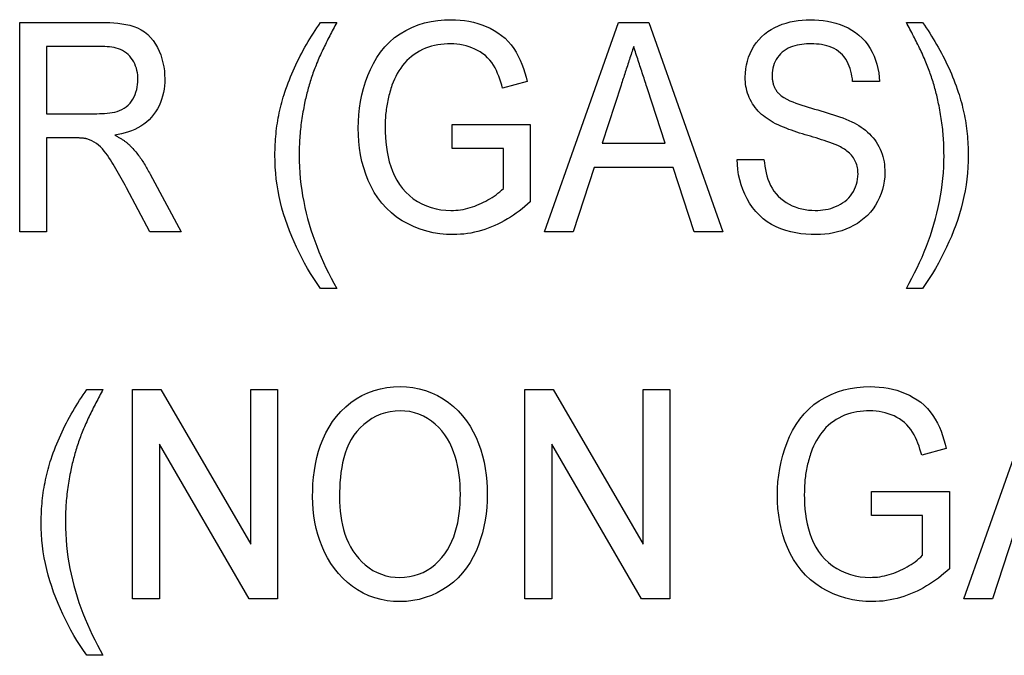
# Model space of a CAD drawing. Header units: millimetres. Extents: x 46 to 3733, y 68 to 351.
# Tile 9 of 12: x 337.95 to 345, y 331.1 to 335.65. Entities that reach past the tile are written whole.
import ezdxf

# ---------------------------------------------------------------- set-up
doc = ezdxf.new("R2010")
doc.units = ezdxf.units.MM
doc.layers.add('DETAIL', color=2, linetype='Continuous')

msp = doc.modelspace()

# ---------------------------------------------------------------- linework, layer by layer
at = {"layer": 'DETAIL'}
for p, q in [((337.951, 335.6338), (338.5379, 335.6338)), ((337.951, 334.1338), (337.951, 335.6338)), ((340.1049, 335.6338), (340.2203, 335.6338)), ((341.7079, 334.1338), (342.2377, 335.6338)), ((342.2377, 335.6338), (342.4534, 335.6338)), ((342.4534, 335.6338), (342.9829, 334.1338)), ((344.2972, 335.6338), (344.4126, 335.6338)), ((338.1433, 335.4608), (338.1433, 334.98)), ((338.5448, 335.4608), (338.1433, 335.4608)), ((341.5826, 335.2111), (341.4066, 335.1624)), ((342.2551, 335.1849), (342.1196, 334.7685)), ((342.5709, 334.7685), (342.4438, 335.1588)), ((344.1049, 335.2108), (343.9126, 335.2108)), ((338.1433, 334.98), (338.5042, 334.98)), ((341.0472, 334.9031), (341.6049, 334.9031)), ((341.0472, 334.73), (341.0472, 334.9031)), ((341.6049, 334.9031), (341.6049, 334.3481)), ((338.338, 334.8069), (338.1433, 334.8069)), ((338.1433, 334.8069), (338.1433, 334.1338)), ((341.4126, 334.73), (341.0472, 334.73)), ((341.4126, 334.4457), (341.4126, 334.73)), ((342.1196, 334.7685), (342.5709, 334.7685)), ((342.0631, 334.5954), (341.9126, 334.1338)), ((342.6274, 334.5954), (342.0631, 334.5954)), ((342.778, 334.1338), (342.6274, 334.5954)), ((343.0856, 334.6531), (343.278, 334.6531)), ((338.884, 334.5479), (339.1058, 334.1338)), ((338.8822, 334.1338), (338.7145, 334.4506)), ((338.1433, 334.1338), (337.951, 334.1338)), ((339.1058, 334.1338), (338.8822, 334.1338)), ((341.9126, 334.1338), (341.7079, 334.1338)), ((342.9829, 334.1338), (342.778, 334.1338)), ((340.2203, 333.73), (340.1049, 333.73)), ((344.4126, 333.73), (344.2972, 333.73)), ((338.4318, 333.0069), (338.5472, 333.0069)), ((338.7587, 333.0069), (338.9618, 333.0069)), ((338.7587, 331.5069), (338.7587, 333.0069)), ((338.9618, 333.0069), (339.6049, 331.8997)), ((339.6049, 331.8997), (339.6049, 333.0069)), ((339.6049, 333.0069), (339.7972, 333.0069)), ((339.7972, 333.0069), (339.7972, 331.5069)), ((341.5664, 333.0069), (341.7695, 333.0069)), ((341.5664, 331.5069), (341.5664, 333.0069)), ((341.7695, 333.0069), (342.4126, 331.8997)), ((342.4126, 331.8997), (342.4126, 333.0069)), ((342.4126, 333.0069), (342.6049, 333.0069)), ((342.6049, 333.0069), (342.6049, 331.5069)), ((344.7079, 331.5069), (345.2377, 333.0069)), ((339.5941, 331.5069), (338.951, 332.6145)), ((338.951, 332.6145), (338.951, 331.5069)), ((342.4017, 331.5069), (341.7587, 332.6145)), ((341.7587, 332.6145), (341.7587, 331.5069)), ((344.5826, 332.5841), (344.4066, 332.5355)), ((344.0472, 332.2762), (344.6049, 332.2762)), ((344.0472, 332.1031), (344.0472, 332.2762)), ((344.6049, 332.2762), (344.6049, 331.7212)), ((344.4126, 332.1031), (344.0472, 332.1031)), ((344.4126, 331.8188), (344.4126, 332.1031)), ((345.0631, 331.9685), (344.9126, 331.5069)), ((338.951, 331.5069), (338.7587, 331.5069)), ((339.7972, 331.5069), (339.5941, 331.5069)), ((341.7587, 331.5069), (341.5664, 331.5069)), ((342.6049, 331.5069), (342.4017, 331.5069)), ((344.9126, 331.5069), (344.7079, 331.5069)), ((338.5472, 331.1031), (338.4318, 331.1031))]:
    msp.add_line(p, q, dxfattribs=at)
at = {"layer": 'DETAIL', "flags": 128}
for points in [[(340.3741, 334.8766), (340.3751, 334.9247), (340.3782, 334.9726), (340.3834, 335.0204), (340.3907, 335.0679), (340.4003, 335.115), (340.4124, 335.1615), (340.4267, 335.2074), (340.443, 335.2526), (340.4617, 335.2969), (340.483, 335.3399), (340.5072, 335.3815), (340.5344, 335.4211), (340.5647, 335.4584), (340.598, 335.493), (340.6344, 335.5244), (340.6735, 335.5523), (340.715, 335.5766), (340.7582, 335.5976), (340.8029, 335.6152), (340.8488, 335.6294), (340.8957, 335.6399), (340.9432, 335.6474), (340.991, 335.6516), (341.0391, 335.6531)], [(341.0391, 335.6531), (341.0711, 335.6521), (341.1031, 335.6503), (341.135, 335.6469), (341.1666, 335.6417), (341.198, 335.635), (341.229, 335.6268), (341.2595, 335.6169), (341.2893, 335.6053), (341.3185, 335.5918), (341.3467, 335.5766), (341.3739, 335.5597), (341.3999, 335.5409), (341.4244, 335.5203), (341.4473, 335.4978), (341.4682, 335.4735), (341.4871, 335.4476), (341.5041, 335.4204), (341.5194, 335.3922), (341.5333, 335.3633), (341.5457, 335.3338), (341.5567, 335.3036), (341.5662, 335.273), (341.5747, 335.2421), (341.5826, 335.2111)], [(343.1433, 335.2423), (343.1447, 335.2714), (343.1472, 335.3003), (343.152, 335.3289), (343.159, 335.3572), (343.1679, 335.3848), (343.1788, 335.4118), (343.1914, 335.4379), (343.2059, 335.4631), (343.2222, 335.4872), (343.2404, 335.5099), (343.2604, 335.531), (343.2821, 335.5503), (343.3053, 335.5678), (343.3298, 335.5834), (343.3554, 335.5972), (343.3818, 335.6093), (343.4088, 335.6199), (343.4364, 335.629), (343.4645, 335.6367), (343.4929, 335.6428), (343.5216, 335.6474), (343.5504, 335.6504), (343.5794, 335.6521), (343.6085, 335.6531)], [(343.6085, 335.6531), (343.6396, 335.6522), (343.6707, 335.6505), (343.7017, 335.6474), (343.7324, 335.6426), (343.7629, 335.6362), (343.793, 335.6283), (343.8227, 335.6187), (343.8517, 335.6074), (343.8798, 335.5941), (343.907, 335.5789), (343.933, 335.5617), (343.9576, 335.5426), (343.9805, 335.5215), (344.0016, 335.4986), (344.0207, 335.474), (344.0378, 335.4479), (344.0529, 335.4207), (344.0661, 335.3925), (344.0772, 335.3634), (344.0864, 335.3337), (344.0939, 335.3034), (344.0994, 335.2728), (344.1027, 335.2419), (344.1049, 335.2108)], [(338.5379, 335.6338), (338.5669, 335.6335), (338.596, 335.6327), (338.625, 335.6309), (338.654, 335.6281), (338.6828, 335.6245), (338.7115, 335.6196), (338.7398, 335.6131), (338.7677, 335.6048), (338.7948, 335.5943), (338.8207, 335.5811), (338.8449, 335.565), (338.8671, 335.5463), (338.8873, 335.5254), (338.9058, 335.503), (338.9221, 335.4789), (338.9365, 335.4537), (338.9493, 335.4275), (338.9602, 335.4006), (338.9693, 335.3729), (338.9766, 335.3448), (338.9824, 335.3163), (338.9864, 335.2875), (338.9884, 335.2585), (338.9895, 335.2294)], [(339.8489, 335.1348), (339.8566, 335.1569), (339.8644, 335.179), (339.8725, 335.201), (339.8809, 335.2229), (339.8897, 335.2447), (339.8987, 335.2663), (339.908, 335.2879), (339.9175, 335.3093), (339.9274, 335.3305), (339.9377, 335.3516), (339.9481, 335.3726), (339.9588, 335.3935), (339.9697, 335.4143), (339.9809, 335.4349), (339.9923, 335.4554), (340.004, 335.4757), (340.0159, 335.4959), (340.028, 335.516), (340.0403, 335.536), (340.0529, 335.5558), (340.0656, 335.5755), (340.0786, 335.595), (340.0917, 335.6145), (340.1049, 335.6338)], [(340.2203, 335.6338), (340.2139, 335.6218), (340.2075, 335.6097), (340.2011, 335.5976), (340.1948, 335.5856), (340.1885, 335.5734), (340.1822, 335.5613), (340.176, 335.5492), (340.1697, 335.537), (340.1635, 335.5249), (340.1572, 335.5128), (340.1511, 335.5006), (340.145, 335.4884), (340.139, 335.4761), (340.133, 335.4638), (340.1271, 335.4515), (340.1212, 335.4392), (340.1152, 335.4269), (340.1093, 335.4146), (340.1035, 335.4023), (340.0977, 335.3899), (340.0922, 335.3774), (340.0869, 335.3649), (340.0816, 335.3523), (340.0763, 335.3397)], [(344.442, 335.3367), (344.4368, 335.3494), (344.4315, 335.3621), (344.426, 335.3748), (344.4204, 335.3874), (344.4147, 335.3999), (344.409, 335.4125), (344.4031, 335.4249), (344.3972, 335.4374), (344.3911, 335.4497), (344.3851, 335.4621), (344.379, 335.4745), (344.3729, 335.4869), (344.3668, 335.4992), (344.3606, 335.5115), (344.3543, 335.5238), (344.348, 335.536), (344.3418, 335.5483), (344.3355, 335.5606), (344.3292, 335.5729), (344.3229, 335.5851), (344.3165, 335.5973), (344.3101, 335.6095), (344.3036, 335.6217), (344.2972, 335.6338)], [(344.4126, 335.6338), (344.4258, 335.6145), (344.4389, 335.595), (344.4518, 335.5755), (344.4646, 335.5558), (344.4771, 335.536), (344.4894, 335.516), (344.5015, 335.4959), (344.5135, 335.4757), (344.5252, 335.4554), (344.5366, 335.4349), (344.5477, 335.4143), (344.5586, 335.3935), (344.5693, 335.3726), (344.5798, 335.3516), (344.59, 335.3305), (344.5999, 335.3093), (344.6095, 335.2879), (344.6188, 335.2663), (344.6278, 335.2447), (344.6365, 335.2229), (344.6449, 335.201), (344.653, 335.179), (344.6609, 335.1569), (344.6686, 335.1348)], [(338.7972, 335.2249), (338.7968, 335.2413), (338.7956, 335.2576), (338.7933, 335.2738), (338.7904, 335.29), (338.7862, 335.3058), (338.7809, 335.3213), (338.7748, 335.3365), (338.7674, 335.3511), (338.759, 335.3652), (338.7496, 335.3786), (338.7392, 335.3913), (338.7279, 335.4032), (338.7155, 335.4138), (338.7021, 335.4232), (338.6879, 335.4315), (338.6731, 335.4386), (338.6578, 335.4443), (338.6421, 335.4492), (338.6262, 335.453), (338.6101, 335.4559), (338.5938, 335.4582), (338.5775, 335.4598), (338.5612, 335.4605), (338.5448, 335.4608)], [(341.0352, 335.48), (341.0122, 335.4793), (340.9892, 335.4781), (340.9663, 335.476), (340.9435, 335.4729), (340.9209, 335.4686), (340.8985, 335.4631), (340.8765, 335.4564), (340.8549, 335.4483), (340.8339, 335.439), (340.8134, 335.4285), (340.7935, 335.4169), (340.7743, 335.4043), (340.7557, 335.3907), (340.7381, 335.3759), (340.7216, 335.3599), (340.7062, 335.3428), (340.6918, 335.3248), (340.6783, 335.3062), (340.6656, 335.287), (340.6537, 335.2673), (340.6427, 335.2471), (340.6328, 335.2263), (340.6238, 335.2052), (340.6154, 335.1837)], [(341.4066, 335.1624), (341.4006, 335.1839), (341.3944, 335.2054), (341.3876, 335.2266), (341.38, 335.2476), (341.3718, 335.2684), (341.3628, 335.2888), (341.3529, 335.3088), (341.3418, 335.3282), (341.3294, 335.3467), (341.3155, 335.3643), (341.3003, 335.3806), (341.2838, 335.3956), (341.2663, 335.4095), (341.2478, 335.422), (341.2285, 335.4333), (341.2085, 335.4432), (341.188, 335.4521), (341.167, 335.4597), (341.1456, 335.4661), (341.1239, 335.4713), (341.1019, 335.4752), (341.0798, 335.4779), (341.0575, 335.4793), (341.0352, 335.48)], [(342.3453, 335.4608), (342.3415, 335.4493), (342.3377, 335.4378), (342.3339, 335.4263), (342.3302, 335.4148), (342.3264, 335.4033), (342.3226, 335.3919), (342.3188, 335.3804), (342.3151, 335.3689), (342.3113, 335.3574), (342.3075, 335.3459), (342.3038, 335.3344), (342.3, 335.3229), (342.2963, 335.3114), (342.2925, 335.2999), (342.2888, 335.2884), (342.285, 335.2769), (342.2813, 335.2654), (342.2775, 335.2539), (342.2738, 335.2424), (342.2701, 335.2309), (342.2663, 335.2194), (342.2626, 335.2079), (342.2588, 335.1964), (342.2551, 335.1849)], [(342.4438, 335.1588), (342.4397, 335.1714), (342.4356, 335.1839), (342.4315, 335.1965), (342.4274, 335.2091), (342.4233, 335.2217), (342.4192, 335.2343), (342.4151, 335.2469), (342.411, 335.2595), (342.4069, 335.2721), (342.4028, 335.2846), (342.3986, 335.2972), (342.3944, 335.3097), (342.3902, 335.3223), (342.3861, 335.3349), (342.3821, 335.3475), (342.378, 335.3601), (342.374, 335.3727), (342.3699, 335.3853), (342.3658, 335.3979), (342.3617, 335.4104), (342.3575, 335.423), (342.3534, 335.4356), (342.3493, 335.4482), (342.3453, 335.4608)], [(343.6157, 335.48), (343.5988, 335.4798), (343.5819, 335.4792), (343.5651, 335.4779), (343.5483, 335.4759), (343.5316, 335.4734), (343.515, 335.4702), (343.4987, 335.4662), (343.4825, 335.4614), (343.4666, 335.4556), (343.4513, 335.4485), (343.4365, 335.4403), (343.4224, 335.4311), (343.4092, 335.4205), (343.397, 335.4088), (343.3858, 335.3962), (343.3753, 335.3829), (343.3661, 335.3688), (343.358, 335.354), (343.351, 335.3386), (343.3453, 335.3227), (343.3411, 335.3064), (343.3379, 335.2898), (343.3361, 335.273), (343.3356, 335.2561)], [(343.9126, 335.2108), (343.9105, 335.2295), (343.9078, 335.2481), (343.9042, 335.2666), (343.8997, 335.2849), (343.8944, 335.3029), (343.8881, 335.3206), (343.8807, 335.3379), (343.8722, 335.3547), (343.8626, 335.3709), (343.8518, 335.3863), (343.8397, 335.4008), (343.8263, 335.414), (343.8118, 335.426), (343.7964, 335.4368), (343.7801, 335.4463), (343.7631, 335.4543), (343.7454, 335.4608), (343.7275, 335.4664), (343.7092, 335.4709), (343.6907, 335.4745), (343.6721, 335.477), (343.6533, 335.4786), (343.6345, 335.4795), (343.6157, 335.48)], [(340.0763, 335.3397), (340.0718, 335.3281), (340.0673, 335.3165), (340.0629, 335.3049), (340.0585, 335.2933), (340.0542, 335.2816), (340.0499, 335.2699), (340.0458, 335.2582), (340.0418, 335.2464), (340.0379, 335.2346), (340.0341, 335.2228), (340.0304, 335.2109), (340.0268, 335.199), (340.0232, 335.1871), (340.0197, 335.1752), (340.0163, 335.1632), (340.013, 335.1512), (340.0098, 335.1392), (340.0067, 335.1272), (340.0037, 335.1151), (340.0008, 335.103), (339.998, 335.0909), (339.9952, 335.0788), (339.9925, 335.0667), (339.9898, 335.0545)], [(344.5277, 335.0515), (344.525, 335.0637), (344.5223, 335.0758), (344.5196, 335.0879), (344.5168, 335.1), (344.514, 335.1121), (344.5111, 335.1242), (344.508, 335.1362), (344.5049, 335.1482), (344.5016, 335.1602), (344.4983, 335.1722), (344.4948, 335.1841), (344.4913, 335.196), (344.4876, 335.2079), (344.4839, 335.2198), (344.4801, 335.2316), (344.4762, 335.2434), (344.4722, 335.2551), (344.4681, 335.2669), (344.4639, 335.2786), (344.4596, 335.2902), (344.4553, 335.3018), (344.4509, 335.3135), (344.4465, 335.3251), (344.442, 335.3367)], [(338.5042, 334.98), (338.5225, 334.9804), (338.5408, 334.9809), (338.559, 334.9819), (338.5773, 334.9834), (338.5954, 334.9855), (338.6135, 334.9883), (338.6315, 334.9919), (338.6492, 334.9965), (338.6665, 335.0025), (338.6832, 335.0099), (338.6991, 335.0189), (338.7141, 335.0294), (338.728, 335.0413), (338.7405, 335.0547), (338.7516, 335.0692), (338.7614, 335.0847), (338.77, 335.1008), (338.7772, 335.1176), (338.7834, 335.1349), (338.7885, 335.1524), (338.7925, 335.1703), (338.7952, 335.1884), (338.7965, 335.2066), (338.7972, 335.2249)], [(338.9895, 335.2294), (338.9887, 335.2046), (338.9872, 335.1799), (338.9843, 335.1552), (338.98, 335.1308), (338.9742, 335.1067), (338.9671, 335.0829), (338.9585, 335.0597), (338.9485, 335.037), (338.937, 335.0151), (338.924, 334.9939), (338.9097, 334.9736), (338.8941, 334.9544), (338.877, 334.9364), (338.8587, 334.9196), (338.8391, 334.9045), (338.8184, 334.8908), (338.797, 334.8784), (338.7748, 334.8673), (338.7519, 334.8577), (338.7286, 334.8492), (338.7049, 334.842), (338.6808, 334.8359), (338.6566, 334.8308), (338.6322, 334.8262)], [(343.3429, 334.9181), (343.3285, 334.9267), (343.3143, 334.9355), (343.3003, 334.9446), (343.2867, 334.9543), (343.2735, 334.9646), (343.2608, 334.9754), (343.2486, 334.9868), (343.2369, 334.9988), (343.2258, 335.0113), (343.2153, 335.0243), (343.2054, 335.0377), (343.1962, 335.0516), (343.1877, 335.066), (343.1799, 335.0808), (343.1728, 335.096), (343.1665, 335.1114), (343.1609, 335.1272), (343.1561, 335.1432), (343.152, 335.1594), (343.1487, 335.1758), (343.1463, 335.1923), (343.1448, 335.2089), (343.1439, 335.2256), (343.1433, 335.2423)], [(343.3356, 335.2561), (343.3359, 335.2501), (343.3362, 335.2441), (343.3366, 335.2381), (343.337, 335.2322), (343.3376, 335.2262), (343.3383, 335.2202), (343.3392, 335.2143), (343.3403, 335.2084), (343.3416, 335.2025), (343.343, 335.1967), (343.3447, 335.1909), (343.3465, 335.1852), (343.3486, 335.1795), (343.3508, 335.1739), (343.3532, 335.1684), (343.3558, 335.163), (343.3586, 335.1577), (343.3616, 335.1525), (343.3649, 335.1475), (343.3683, 335.1425), (343.3719, 335.1377), (343.3755, 335.133), (343.3793, 335.1283), (343.3831, 335.1236)], [(340.6154, 335.1837), (340.6115, 335.1716), (340.6076, 335.1595), (340.6038, 335.1474), (340.6002, 335.1353), (340.5967, 335.1231), (340.5934, 335.1108), (340.5903, 335.0985), (340.5875, 335.0861), (340.5849, 335.0737), (340.5825, 335.0612), (340.5802, 335.0487), (340.5781, 335.0362), (340.5762, 335.0236), (340.5744, 335.0111), (340.5728, 334.9985), (340.5714, 334.9858), (340.5702, 334.9732), (340.5692, 334.9606), (340.5684, 334.9479), (340.5678, 334.9352), (340.5673, 334.9225), (340.567, 334.9098), (340.5667, 334.8971), (340.5664, 334.8845)], [(339.778, 334.6828), (339.7782, 334.702), (339.7786, 334.7211), (339.7791, 334.7402), (339.7799, 334.7594), (339.781, 334.7785), (339.7823, 334.7976), (339.7838, 334.8166), (339.7856, 334.8357), (339.7876, 334.8547), (339.7899, 334.8737), (339.7925, 334.8927), (339.7954, 334.9116), (339.7984, 334.9305), (339.8017, 334.9494), (339.8053, 334.9682), (339.8091, 334.9869), (339.8133, 335.0056), (339.8176, 335.0243), (339.8222, 335.0428), (339.8271, 335.0614), (339.8322, 335.0798), (339.8376, 335.0982), (339.8432, 335.1165), (339.8489, 335.1348)], [(343.3831, 335.1236), (343.4006, 335.108), (343.4201, 335.0949), (343.4406, 335.0834), (343.4619, 335.0734), (343.4835, 335.0643), (343.5054, 335.0558), (343.5275, 335.0477), (343.5497, 335.0401), (343.5721, 335.033), (343.5946, 335.0263), (343.6172, 335.0198), (343.6398, 335.0134), (343.6624, 335.007), (343.685, 335.0004), (343.7075, 334.9937), (343.73, 334.987), (343.7525, 334.9802), (343.7748, 334.9729), (343.797, 334.9653), (343.8193, 334.9578), (343.8413, 334.9497), (343.8632, 334.941), (343.8849, 334.932), (343.9063, 334.9223)], [(344.6686, 335.1348), (344.6743, 335.1165), (344.6799, 335.0982), (344.6853, 335.0798), (344.6904, 335.0614), (344.6952, 335.0428), (344.6998, 335.0243), (344.7042, 335.0056), (344.7083, 334.9869), (344.7122, 334.9682), (344.7157, 334.9494), (344.719, 334.9305), (344.7221, 334.9116), (344.7249, 334.8927), (344.7275, 334.8737), (344.7298, 334.8547), (344.7318, 334.8357), (344.7336, 334.8166), (344.7351, 334.7976), (344.7364, 334.7785), (344.7375, 334.7594), (344.7383, 334.7402), (344.7389, 334.7211), (344.7392, 334.702), (344.7395, 334.6828)], [(339.9898, 335.0545), (339.9869, 335.0392), (339.9839, 335.0238), (339.9811, 335.0084), (339.9783, 334.993), (339.9756, 334.9776), (339.973, 334.9622), (339.9706, 334.9468), (339.9684, 334.9313), (339.9663, 334.9158), (339.9643, 334.9003), (339.9624, 334.8848), (339.9607, 334.8692), (339.9591, 334.8537), (339.9577, 334.8381), (339.9564, 334.8225), (339.9553, 334.8069), (339.9543, 334.7913), (339.9534, 334.7757), (339.9528, 334.7601), (339.9523, 334.7445), (339.9519, 334.7288), (339.9515, 334.7132), (339.9513, 334.6976), (339.951, 334.6819)], [(344.5664, 334.6819), (344.5662, 334.6974), (344.5659, 334.7129), (344.5656, 334.7285), (344.5652, 334.744), (344.5647, 334.7595), (344.564, 334.775), (344.5632, 334.7904), (344.5622, 334.8059), (344.5611, 334.8214), (344.5598, 334.8369), (344.5583, 334.8523), (344.5568, 334.8677), (344.555, 334.8832), (344.5532, 334.8986), (344.5512, 334.9139), (344.5491, 334.9293), (344.5468, 334.9447), (344.5444, 334.96), (344.5418, 334.9753), (344.5392, 334.9905), (344.5364, 335.0058), (344.5335, 335.021), (344.5306, 335.0363), (344.5277, 335.0515)], [(341.0538, 334.1146), (341.0059, 334.1161), (340.9582, 334.1206), (340.9108, 334.1281), (340.8641, 334.1388), (340.8183, 334.1528), (340.7737, 334.1702), (340.7304, 334.1908), (340.6885, 334.2141), (340.6486, 334.2406), (340.611, 334.2704), (340.5761, 334.3031), (340.544, 334.3388), (340.5149, 334.3768), (340.4888, 334.417), (340.4659, 334.4591), (340.4458, 334.5026), (340.4283, 334.5472), (340.4134, 334.5928), (340.4009, 334.6391), (340.391, 334.6859), (340.3834, 334.7333), (340.3782, 334.7809), (340.3751, 334.8287), (340.3741, 334.8766)], [(340.5664, 334.8845), (340.567, 334.8486), (340.5683, 334.8129), (340.5711, 334.7772), (340.5752, 334.7416), (340.5804, 334.7062), (340.5873, 334.671), (340.5958, 334.6363), (340.6062, 334.602), (340.6185, 334.5684), (340.6329, 334.5356), (340.6496, 334.5039), (340.6686, 334.4735), (340.6899, 334.4448), (340.7136, 334.4179), (340.7397, 334.3934), (340.7681, 334.3716), (340.7983, 334.3523), (340.8298, 334.3354), (340.8627, 334.321), (340.8964, 334.3091), (340.931, 334.2996), (340.9662, 334.2928), (341.0018, 334.2892), (341.0376, 334.2877)], [(343.8053, 334.7519), (343.7865, 334.7602), (343.7673, 334.7675), (343.7481, 334.7746), (343.7287, 334.7813), (343.7092, 334.7876), (343.6897, 334.7939), (343.6702, 334.8002), (343.6506, 334.8063), (343.631, 334.8122), (343.6114, 334.8181), (343.5917, 334.824), (343.5721, 334.8299), (343.5525, 334.8358), (343.5329, 334.8419), (343.5133, 334.8482), (343.4939, 334.8546), (343.4745, 334.8612), (343.4552, 334.8681), (343.436, 334.8754), (343.417, 334.8831), (343.3981, 334.8911), (343.3794, 334.8994), (343.3609, 334.9084), (343.3429, 334.9181)], [(343.9063, 334.9223), (343.9233, 334.9136), (343.9401, 334.9045), (343.9565, 334.8946), (343.9726, 334.8841), (343.9882, 334.8731), (344.0033, 334.8613), (344.018, 334.8491), (344.0323, 334.8362), (344.0456, 334.8225), (344.0583, 334.8081), (344.0702, 334.7932), (344.0813, 334.7776), (344.0915, 334.7613), (344.1008, 334.7446), (344.1091, 334.7273), (344.1166, 334.7097), (344.1231, 334.6916), (344.1286, 334.6733), (344.1333, 334.6547), (344.1371, 334.6359), (344.1398, 334.617), (344.1416, 334.5979), (344.1426, 334.5788), (344.1433, 334.5596)], [(338.4315, 334.8), (338.4277, 334.8008), (338.4238, 334.8015), (338.42, 334.8022), (338.4161, 334.8028), (338.4122, 334.8034), (338.4084, 334.8039), (338.4045, 334.8043), (338.4006, 334.8046), (338.3967, 334.8049), (338.3928, 334.8052), (338.3889, 334.8055), (338.385, 334.8058), (338.3811, 334.806), (338.3771, 334.8062), (338.3732, 334.8064), (338.3693, 334.8066), (338.3654, 334.8067), (338.3615, 334.8068), (338.3576, 334.8069), (338.3537, 334.8069), (338.3498, 334.8069), (338.3459, 334.8069), (338.342, 334.8069), (338.338, 334.8069)], [(338.7145, 334.4506), (338.7054, 334.4675), (338.6963, 334.4844), (338.6871, 334.5012), (338.6778, 334.518), (338.6684, 334.5348), (338.6589, 334.5515), (338.6494, 334.5682), (338.6397, 334.5848), (338.6299, 334.6013), (338.62, 334.6178), (338.61, 334.6342), (338.5998, 334.6505), (338.5893, 334.6666), (338.5784, 334.6824), (338.5671, 334.6979), (338.5552, 334.713), (338.5428, 334.7278), (338.5299, 334.7419), (338.5157, 334.7549), (338.5004, 334.7666), (338.4843, 334.7771), (338.4673, 334.7861), (338.4496, 334.7935), (338.4315, 334.8)], [(338.6322, 334.8262), (338.637, 334.8236), (338.6418, 334.821), (338.6466, 334.8185), (338.6514, 334.8159), (338.6561, 334.8132), (338.6609, 334.8106), (338.6656, 334.8078), (338.6702, 334.8051), (338.6749, 334.8022), (338.6795, 334.7993), (338.684, 334.7964), (338.6886, 334.7934), (338.6931, 334.7904), (338.6976, 334.7873), (338.7021, 334.7842), (338.7065, 334.781), (338.7109, 334.7778), (338.7152, 334.7745), (338.7194, 334.7711), (338.7236, 334.7676), (338.7277, 334.7641), (338.7317, 334.7605), (338.7358, 334.7568), (338.7398, 334.7531)], [(338.7398, 334.7531), (338.747, 334.7455), (338.7541, 334.7378), (338.7612, 334.7301), (338.7682, 334.7223), (338.7751, 334.7144), (338.7819, 334.7064), (338.7885, 334.6982), (338.795, 334.69), (338.8014, 334.6816), (338.8076, 334.6732), (338.8137, 334.6647), (338.8197, 334.6561), (338.8256, 334.6474), (338.8314, 334.6386), (338.8371, 334.6298), (338.8426, 334.6209), (338.8481, 334.6119), (338.8534, 334.6029), (338.8587, 334.5938), (338.8638, 334.5847), (338.8689, 334.5755), (338.874, 334.5663), (338.879, 334.5571), (338.884, 334.5479)], [(343.951, 334.5494), (343.9506, 334.5605), (343.95, 334.5715), (343.9488, 334.5826), (343.947, 334.5935), (343.9445, 334.6043), (343.9415, 334.6149), (343.9379, 334.6254), (343.9337, 334.6357), (343.9289, 334.6457), (343.9236, 334.6554), (343.9177, 334.6648), (343.9112, 334.6738), (343.9042, 334.6824), (343.8968, 334.6905), (343.8888, 334.6983), (343.8805, 334.7056), (343.8719, 334.7125), (343.863, 334.7191), (343.8538, 334.7254), (343.8445, 334.7313), (343.8349, 334.7368), (343.8251, 334.742), (343.8152, 334.747), (343.8053, 334.7519)], [(340.1049, 333.73), (340.0801, 333.7647), (340.0561, 333.8), (340.0332, 333.836), (340.0114, 333.8726), (339.9903, 333.9097), (339.9701, 333.9473), (339.9509, 333.9854), (339.9325, 334.0239), (339.915, 334.0628), (339.8983, 334.1021), (339.8823, 334.1416), (339.8671, 334.1815), (339.8529, 334.2217), (339.84, 334.2623), (339.8282, 334.3033), (339.8175, 334.3446), (339.8082, 334.3863), (339.8002, 334.4282), (339.7932, 334.4703), (339.7877, 334.5126), (339.7835, 334.555), (339.7804, 334.5976), (339.7787, 334.6402), (339.778, 334.6828)], [(339.951, 334.6819), (339.952, 334.6402), (339.9533, 334.5986), (339.9556, 334.557), (339.9591, 334.5154), (339.9638, 334.474), (339.9694, 334.4327), (339.9761, 334.3915), (339.9836, 334.3505), (339.9921, 334.3097), (340.0016, 334.2691), (340.012, 334.2288), (340.0232, 334.1886), (340.0354, 334.1487), (340.0484, 334.1091), (340.0622, 334.0698), (340.0769, 334.0308), (340.0923, 333.9921), (340.1085, 333.9536), (340.1254, 333.9155), (340.143, 333.8778), (340.1615, 333.8404), (340.1807, 333.8034), (340.2003, 333.7666), (340.2203, 333.73)], [(344.2972, 333.73), (344.3171, 333.7666), (344.3368, 333.8034), (344.3559, 333.8404), (344.3744, 333.8778), (344.3921, 333.9155), (344.409, 333.9536), (344.4251, 333.9921), (344.4405, 334.0308), (344.4552, 334.0698), (344.469, 334.1091), (344.482, 334.1487), (344.4942, 334.1886), (344.5055, 334.2288), (344.5159, 334.2691), (344.5253, 334.3097), (344.5338, 334.3505), (344.5414, 334.3915), (344.548, 334.4327), (344.5537, 334.474), (344.5583, 334.5154), (344.5618, 334.557), (344.5641, 334.5986), (344.5655, 334.6402), (344.5664, 334.6819)], [(344.7395, 334.6828), (344.7388, 334.6402), (344.7371, 334.5976), (344.7339, 334.555), (344.7295, 334.5126), (344.724, 334.4703), (344.7172, 334.4282), (344.7091, 334.3863), (344.6997, 334.3447), (344.6892, 334.3034), (344.6773, 334.2624), (344.6642, 334.2218), (344.65, 334.1816), (344.6349, 334.1417), (344.6189, 334.1022), (344.602, 334.063), (344.5844, 334.0242), (344.5661, 333.9856), (344.5469, 333.9476), (344.5267, 333.91), (344.5056, 333.8729), (344.4838, 333.8363), (344.461, 333.8002), (344.4372, 333.7648), (344.4126, 333.73)], [(343.652, 334.1146), (343.6153, 334.1153), (343.5785, 334.1173), (343.542, 334.1213), (343.5056, 334.1267), (343.4696, 334.134), (343.4341, 334.1438), (343.3993, 334.1557), (343.3655, 334.1701), (343.3328, 334.1871), (343.3017, 334.2066), (343.2722, 334.2287), (343.2447, 334.2531), (343.2193, 334.2797), (343.1962, 334.3083), (343.1753, 334.3386), (343.1568, 334.3704), (343.1405, 334.4033), (343.1261, 334.4372), (343.1143, 334.472), (343.1043, 334.5074), (343.0967, 334.5434), (343.091, 334.5797), (343.0873, 334.6163), (343.0856, 334.6531)], [(343.278, 334.6531), (343.2808, 334.6292), (343.2841, 334.6053), (343.2881, 334.5815), (343.293, 334.558), (343.2991, 334.5346), (343.3063, 334.5116), (343.3148, 334.4891), (343.3247, 334.4671), (343.3362, 334.4459), (343.3493, 334.4257), (343.3641, 334.4067), (343.3804, 334.389), (343.3983, 334.3727), (343.4173, 334.358), (343.4373, 334.3446), (343.4582, 334.3324), (343.4797, 334.3217), (343.5019, 334.3123), (343.5247, 334.3045), (343.548, 334.2983), (343.5716, 334.2935), (343.5955, 334.2904), (343.6195, 334.2886), (343.6436, 334.2877)], [(343.6436, 334.2877), (343.6625, 334.2882), (343.6813, 334.2892), (343.7, 334.2911), (343.7186, 334.294), (343.7371, 334.2979), (343.7554, 334.3026), (343.7733, 334.3083), (343.7909, 334.3151), (343.8081, 334.3229), (343.8247, 334.3317), (343.8408, 334.3416), (343.8561, 334.3525), (343.8706, 334.3646), (343.8842, 334.3777), (343.8965, 334.3919), (343.9076, 334.4072), (343.9174, 334.4233), (343.9261, 334.44), (343.9335, 334.4574), (343.9397, 334.4752), (343.9447, 334.4933), (343.9483, 334.5118), (343.9502, 334.5306), (343.951, 334.5494)], [(344.1433, 334.5596), (344.1419, 334.5287), (344.139, 334.498), (344.1337, 334.4676), (344.1261, 334.4376), (344.1165, 334.4082), (344.1049, 334.3796), (344.0914, 334.3518), (344.076, 334.325), (344.0587, 334.2993), (344.0396, 334.2751), (344.0186, 334.2524), (343.9959, 334.2314), (343.9717, 334.2122), (343.9462, 334.1946), (343.9196, 334.1789), (343.8921, 334.1649), (343.8637, 334.1527), (343.8346, 334.1422), (343.805, 334.1334), (343.7749, 334.1264), (343.7445, 334.121), (343.7138, 334.1175), (343.6829, 334.1156), (343.652, 334.1146)], [(341.0376, 334.2877), (341.0549, 334.2882), (341.0723, 334.289), (341.0896, 334.2904), (341.1068, 334.2925), (341.1239, 334.2954), (341.1409, 334.299), (341.1578, 334.3031), (341.1746, 334.3076), (341.1911, 334.3128), (341.2075, 334.3185), (341.2236, 334.3249), (341.2396, 334.3318), (341.2553, 334.3391), (341.2709, 334.3468), (341.2863, 334.3548), (341.3015, 334.3631), (341.3166, 334.3718), (341.3314, 334.3809), (341.3459, 334.3904), (341.3602, 334.4003), (341.374, 334.4108), (341.3873, 334.4219), (341.4001, 334.4337), (341.4126, 334.4457)], [(341.6049, 334.3481), (341.5855, 334.3314), (341.566, 334.315), (341.5463, 334.2988), (341.5261, 334.2833), (341.5054, 334.2683), (341.4844, 334.2538), (341.463, 334.2398), (341.4413, 334.2264), (341.4193, 334.2135), (341.3969, 334.2013), (341.3741, 334.1899), (341.3509, 334.1792), (341.3274, 334.1692), (341.3036, 334.1599), (341.2795, 334.1515), (341.2552, 334.1439), (341.2306, 334.1371), (341.2057, 334.1311), (341.1807, 334.126), (341.1555, 334.1218), (341.1302, 334.1186), (341.1048, 334.1166), (341.0793, 334.1154), (341.0538, 334.1146)], [(338.1758, 332.5078), (338.1835, 332.53), (338.1913, 332.5521), (338.1994, 332.5741), (338.2079, 332.596), (338.2166, 332.6177), (338.2256, 332.6394), (338.2349, 332.6609), (338.2445, 332.6823), (338.2544, 332.7036), (338.2646, 332.7247), (338.2751, 332.7457), (338.2858, 332.7666), (338.2967, 332.7873), (338.3078, 332.808), (338.3192, 332.8285), (338.3309, 332.8488), (338.3428, 332.869), (338.355, 332.8891), (338.3673, 332.909), (338.3798, 332.9289), (338.3925, 332.9485), (338.4055, 332.9681), (338.4186, 332.9875), (338.4318, 333.0069)], [(338.5472, 333.0069), (338.5408, 332.9949), (338.5344, 332.9828), (338.528, 332.9707), (338.5217, 332.9586), (338.5154, 332.9465), (338.5092, 332.9344), (338.5029, 332.9223), (338.4967, 332.9101), (338.4904, 332.898), (338.4842, 332.8858), (338.478, 332.8737), (338.4719, 332.8614), (338.4659, 332.8492), (338.46, 332.8369), (338.454, 332.8246), (338.4481, 332.8123), (338.4421, 332.8), (338.4362, 332.7877), (338.4304, 332.7754), (338.4247, 332.763), (338.4191, 332.7505), (338.4138, 332.7379), (338.4085, 332.7254), (338.4032, 332.7128)], [(340.0472, 332.2371), (340.0481, 332.2843), (340.0501, 332.3314), (340.054, 332.3785), (340.0598, 332.4253), (340.0677, 332.4718), (340.0776, 332.518), (340.0897, 332.5636), (340.1044, 332.6084), (340.1218, 332.6523), (340.1418, 332.695), (340.1649, 332.7362), (340.1908, 332.7757), (340.2193, 332.8133), (340.2505, 332.8486), (340.2843, 332.8816), (340.3204, 332.912), (340.359, 332.9392), (340.3998, 332.9629), (340.4426, 332.9828), (340.487, 332.9989), (340.5326, 333.0111), (340.579, 333.0197), (340.6259, 333.0244), (340.6731, 333.0262)], [(340.6731, 333.0262), (340.7194, 333.0246), (340.7655, 333.0195), (340.811, 333.0107), (340.8556, 332.9982), (340.8991, 332.9822), (340.9412, 332.9626), (340.9814, 332.9396), (341.0197, 332.9135), (341.0559, 332.8845), (341.0897, 332.8528), (341.1207, 332.8183), (341.1491, 332.7817), (341.1748, 332.7431), (341.1976, 332.7028), (341.2179, 332.6611), (341.2354, 332.6182), (341.2508, 332.5744), (341.2637, 332.5299), (341.2744, 332.4848), (341.2828, 332.4392), (341.2892, 332.3933), (341.2937, 332.3472), (341.2963, 332.3009), (341.2972, 332.2545)], [(343.3741, 332.2497), (343.3751, 332.2978), (343.3782, 332.3457), (343.3834, 332.3935), (343.3907, 332.441), (343.4003, 332.4881), (343.4124, 332.5346), (343.4267, 332.5805), (343.443, 332.6257), (343.4617, 332.6699), (343.483, 332.713), (343.5072, 332.7545), (343.5344, 332.7941), (343.5647, 332.8315), (343.598, 332.8661), (343.6344, 332.8975), (343.6735, 332.9253), (343.715, 332.9497), (343.7582, 332.9707), (343.8029, 332.9882), (343.8488, 333.0024), (343.8957, 333.013), (343.9432, 333.0205), (343.991, 333.0247), (344.0391, 333.0262)], [(344.0391, 333.0262), (344.0711, 333.0252), (344.1031, 333.0234), (344.135, 333.0199), (344.1666, 333.0148), (344.198, 333.0081), (344.229, 332.9999), (344.2595, 332.99), (344.2893, 332.9784), (344.3185, 332.9649), (344.3467, 332.9497), (344.3739, 332.9327), (344.3999, 332.914), (344.4244, 332.8934), (344.4473, 332.8709), (344.4682, 332.8466), (344.4871, 332.8207), (344.5041, 332.7935), (344.5194, 332.7653), (344.5333, 332.7364), (344.5457, 332.7068), (344.5567, 332.6767), (344.5662, 332.6461), (344.5747, 332.6152), (344.5826, 332.5841)], [(340.674, 332.8531), (340.6385, 332.8517), (340.6033, 332.8471), (340.5687, 332.8393), (340.5349, 332.8285), (340.5023, 332.8144), (340.4711, 332.7976), (340.4417, 332.7778), (340.4138, 332.7557), (340.3877, 332.7317), (340.3635, 332.7057), (340.3416, 332.6778), (340.3226, 332.6479), (340.3062, 332.6163), (340.2922, 332.5837), (340.2804, 332.5502), (340.2705, 332.5162), (340.2622, 332.4816), (340.2556, 332.4468), (340.2503, 332.4117), (340.2462, 332.3764), (340.2432, 332.3411), (340.2412, 332.3056), (340.2401, 332.2702), (340.2395, 332.2347)], [(341.1049, 332.256), (341.1041, 332.2904), (341.1027, 332.3247), (341.1003, 332.359), (341.0964, 332.3931), (341.0913, 332.4271), (341.0849, 332.4608), (341.0771, 332.4943), (341.0677, 332.5274), (341.0566, 332.5599), (341.0439, 332.5918), (341.0293, 332.6229), (341.0127, 332.653), (340.9941, 332.6818), (340.9734, 332.7092), (340.9505, 332.7349), (340.9256, 332.7585), (340.8988, 332.78), (340.8703, 332.7991), (340.8401, 332.8156), (340.8085, 332.8291), (340.7758, 332.8396), (340.7424, 332.8473), (340.7083, 332.8516), (340.674, 332.8531)], [(344.0352, 332.8531), (344.0122, 332.8523), (343.9892, 332.8512), (343.9663, 332.8491), (343.9435, 332.846), (343.9209, 332.8417), (343.8985, 332.8362), (343.8765, 332.8294), (343.8549, 332.8214), (343.8339, 332.8121), (343.8134, 332.8016), (343.7935, 332.79), (343.7743, 332.7774), (343.7557, 332.7638), (343.7381, 332.7489), (343.7216, 332.7329), (343.7062, 332.7159), (343.6918, 332.6979), (343.6783, 332.6793), (343.6656, 332.6601), (343.6537, 332.6404), (343.6427, 332.6201), (343.6328, 332.5994), (343.6238, 332.5782), (343.6154, 332.5568)], [(344.4066, 332.5355), (344.4006, 332.557), (344.3944, 332.5784), (344.3876, 332.5997), (344.38, 332.6207), (344.3718, 332.6414), (344.3628, 332.6619), (344.3529, 332.6819), (344.3418, 332.7013), (344.3294, 332.7198), (344.3155, 332.7374), (344.3003, 332.7537), (344.2838, 332.7687), (344.2663, 332.7825), (344.2478, 332.7951), (344.2285, 332.8063), (344.2085, 332.8163), (344.188, 332.8252), (344.167, 332.8328), (344.1456, 332.8392), (344.1239, 332.8443), (344.1019, 332.8483), (344.0798, 332.8509), (344.0575, 332.8523), (344.0352, 332.8531)], [(338.4032, 332.7128), (338.3987, 332.7012), (338.3943, 332.6896), (338.3898, 332.678), (338.3854, 332.6663), (338.3811, 332.6547), (338.3769, 332.643), (338.3728, 332.6313), (338.3688, 332.6195), (338.3649, 332.6077), (338.3611, 332.5958), (338.3573, 332.584), (338.3537, 332.5721), (338.3501, 332.5602), (338.3466, 332.5482), (338.3432, 332.5363), (338.3399, 332.5243), (338.3367, 332.5123), (338.3336, 332.5003), (338.3306, 332.4882), (338.3277, 332.4761), (338.3249, 332.464), (338.3221, 332.4519), (338.3194, 332.4397), (338.3167, 332.4276)], [(343.6154, 332.5568), (343.6115, 332.5447), (343.6076, 332.5326), (343.6038, 332.5205), (343.6002, 332.5084), (343.5967, 332.4962), (343.5934, 332.4839), (343.5903, 332.4716), (343.5875, 332.4592), (343.5849, 332.4468), (343.5825, 332.4343), (343.5802, 332.4218), (343.5781, 332.4093), (343.5762, 332.3967), (343.5744, 332.3841), (343.5728, 332.3715), (343.5714, 332.3589), (343.5702, 332.3463), (343.5692, 332.3336), (343.5684, 332.321), (343.5678, 332.3083), (343.5673, 332.2956), (343.567, 332.2829), (343.5667, 332.2702), (343.5664, 332.2575)], [(338.1049, 332.0559), (338.1051, 332.075), (338.1055, 332.0942), (338.106, 332.1133), (338.1068, 332.1324), (338.1079, 332.1515), (338.1092, 332.1706), (338.1108, 332.1897), (338.1125, 332.2088), (338.1146, 332.2278), (338.1169, 332.2468), (338.1195, 332.2658), (338.1223, 332.2847), (338.1253, 332.3036), (338.1286, 332.3225), (338.1322, 332.3413), (338.1361, 332.36), (338.1402, 332.3787), (338.1446, 332.3973), (338.1492, 332.4159), (338.154, 332.4344), (338.1591, 332.4529), (338.1645, 332.4712), (338.1701, 332.4896), (338.1758, 332.5078)], [(338.3167, 332.4276), (338.3138, 332.4122), (338.3109, 332.3969), (338.308, 332.3815), (338.3052, 332.3661), (338.3025, 332.3507), (338.3, 332.3353), (338.2976, 332.3199), (338.2953, 332.3044), (338.2932, 332.2889), (338.2912, 332.2734), (338.2893, 332.2578), (338.2876, 332.2423), (338.2861, 332.2267), (338.2846, 332.2112), (338.2833, 332.1956), (338.2822, 332.18), (338.2812, 332.1644), (338.2804, 332.1488), (338.2797, 332.1332), (338.2792, 332.1175), (338.2788, 332.1019), (338.2785, 332.0863), (338.2782, 332.0706), (338.278, 332.055)], [(340.6722, 331.4877), (340.6268, 331.4892), (340.5816, 331.4941), (340.537, 331.5026), (340.4931, 331.5142), (340.4504, 331.5299), (340.4092, 331.5489), (340.3696, 331.5713), (340.3319, 331.5966), (340.2962, 331.6247), (340.2627, 331.6554), (340.2316, 331.6884), (340.2032, 331.7239), (340.1772, 331.7612), (340.1539, 331.8002), (340.1334, 331.8407), (340.1152, 331.8824), (340.0993, 331.9249), (340.0852, 331.9681), (340.0734, 332.012), (340.0639, 332.0564), (340.0566, 332.1012), (340.0514, 332.1464), (340.0482, 332.1917), (340.0472, 332.2371)], [(340.2395, 332.2347), (340.24, 332.2012), (340.2414, 332.1677), (340.2442, 332.1344), (340.2483, 332.1011), (340.2536, 332.068), (340.2602, 332.0352), (340.2683, 332.0027), (340.2782, 331.9707), (340.29, 331.9393), (340.3036, 331.9088), (340.3191, 331.8791), (340.3365, 331.8504), (340.3559, 331.8231), (340.3771, 331.7972), (340.4, 331.7727), (340.4246, 331.75), (340.4511, 331.7295), (340.4792, 331.7112), (340.5088, 331.6956), (340.5398, 331.6828), (340.5718, 331.673), (340.6045, 331.666), (340.6378, 331.6622), (340.6713, 331.6608)], [(340.6713, 331.6608), (340.7057, 331.6622), (340.7399, 331.6661), (340.7736, 331.6733), (340.8064, 331.6836), (340.8382, 331.6968), (340.8685, 331.7132), (340.8973, 331.7322), (340.9243, 331.7535), (340.9492, 331.7773), (340.9723, 331.8028), (340.9935, 331.8299), (341.0126, 331.8586), (341.0298, 331.8884), (341.0447, 331.9195), (341.0575, 331.9514), (341.0685, 331.984), (341.078, 332.0172), (341.0858, 332.0507), (341.0921, 332.0845), (341.097, 332.1186), (341.1007, 332.1529), (341.1031, 332.1872), (341.1043, 332.2216), (341.1049, 332.256)], [(341.2972, 332.2545), (341.2963, 332.2083), (341.2937, 332.1622), (341.289, 332.1162), (341.2825, 332.0705), (341.274, 332.0251), (341.2632, 331.9801), (341.2501, 331.9358), (341.2348, 331.8922), (341.2169, 331.8496), (341.1967, 331.808), (341.1739, 331.7678), (341.1484, 331.7293), (341.1199, 331.6929), (341.0889, 331.6586), (341.0549, 331.6274), (341.0186, 331.5989), (340.9799, 331.5736), (340.9395, 331.5512), (340.8974, 331.532), (340.8541, 331.5159), (340.8096, 331.5035), (340.7643, 331.4946), (340.7184, 331.4894), (340.6722, 331.4877)], [(344.0538, 331.4877), (344.0059, 331.4892), (343.9582, 331.4937), (343.9108, 331.5011), (343.8641, 331.5119), (343.8183, 331.5259), (343.7737, 331.5433), (343.7304, 331.5638), (343.6885, 331.5872), (343.6486, 331.6137), (343.611, 331.6434), (343.5761, 331.6762), (343.544, 331.7118), (343.5149, 331.7499), (343.4888, 331.7901), (343.4659, 331.8322), (343.4458, 331.8757), (343.4283, 331.9203), (343.4134, 331.9659), (343.4009, 332.0121), (343.391, 332.059), (343.3834, 332.1063), (343.3782, 332.154), (343.3751, 332.2018), (343.3741, 332.2497)], [(343.5664, 332.2575), (343.567, 332.2217), (343.5683, 332.1859), (343.5711, 332.1502), (343.5752, 332.1147), (343.5804, 332.0792), (343.5873, 332.0441), (343.5958, 332.0093), (343.6062, 331.9751), (343.6185, 331.9414), (343.6329, 331.9087), (343.6496, 331.877), (343.6686, 331.8466), (343.6899, 331.8178), (343.7136, 331.791), (343.7397, 331.7665), (343.7681, 331.7447), (343.7983, 331.7254), (343.8298, 331.7085), (343.8626, 331.6941), (343.8964, 331.6822), (343.931, 331.6727), (343.9662, 331.6659), (344.0018, 331.6623), (344.0376, 331.6608)], [(338.4318, 331.1031), (338.407, 331.1378), (338.383, 331.1731), (338.3601, 331.2091), (338.3383, 331.2457), (338.3172, 331.2828), (338.297, 331.3204), (338.2778, 331.3585), (338.2594, 331.397), (338.2419, 331.4359), (338.2253, 331.4751), (338.2093, 331.5147), (338.194, 331.5545), (338.1799, 331.5948), (338.167, 331.6354), (338.1552, 331.6764), (338.1444, 331.7177), (338.1351, 331.7593), (338.1271, 331.8012), (338.1202, 331.8433), (338.1147, 331.8856), (338.1105, 331.9281), (338.1073, 331.9706), (338.1056, 332.0132), (338.1049, 332.0559)], [(338.278, 332.055), (338.2789, 332.0133), (338.2803, 331.9717), (338.2826, 331.93), (338.2861, 331.8885), (338.2907, 331.8471), (338.2964, 331.8058), (338.303, 331.7646), (338.3105, 331.7236), (338.319, 331.6828), (338.3285, 331.6422), (338.3389, 331.6018), (338.3502, 331.5617), (338.3623, 331.5218), (338.3753, 331.4822), (338.3892, 331.4429), (338.4038, 331.4039), (338.4192, 331.3651), (338.4354, 331.3267), (338.4523, 331.2886), (338.47, 331.2508), (338.4884, 331.2135), (338.5076, 331.1765), (338.5273, 331.1397), (338.5472, 331.1031)], [(344.0376, 331.6608), (344.0549, 331.6613), (344.0723, 331.6621), (344.0896, 331.6635), (344.1068, 331.6656), (344.1239, 331.6685), (344.1409, 331.6721), (344.1578, 331.6761), (344.1746, 331.6807), (344.1911, 331.6858), (344.2075, 331.6916), (344.2236, 331.698), (344.2396, 331.7049), (344.2553, 331.7122), (344.2709, 331.7199), (344.2863, 331.7279), (344.3015, 331.7362), (344.3166, 331.7449), (344.3314, 331.754), (344.3459, 331.7635), (344.3602, 331.7734), (344.374, 331.7839), (344.3873, 331.795), (344.4001, 331.8068), (344.4126, 331.8188)], [(344.6049, 331.7212), (344.5855, 331.7045), (344.566, 331.688), (344.5463, 331.6719), (344.5261, 331.6563), (344.5054, 331.6413), (344.4844, 331.6269), (344.463, 331.6129), (344.4413, 331.5994), (344.4193, 331.5866), (344.3969, 331.5744), (344.3741, 331.5629), (344.3509, 331.5522), (344.3274, 331.5423), (344.3036, 331.533), (344.2795, 331.5246), (344.2552, 331.5169), (344.2306, 331.5102), (344.2057, 331.5042), (344.1807, 331.4991), (344.1555, 331.4949), (344.1302, 331.4917), (344.1048, 331.4897), (344.0793, 331.4885), (344.0538, 331.4877)]]:
    msp.add_lwpolyline(points, dxfattribs=at)

doc.saveas('drawing.dxf')
